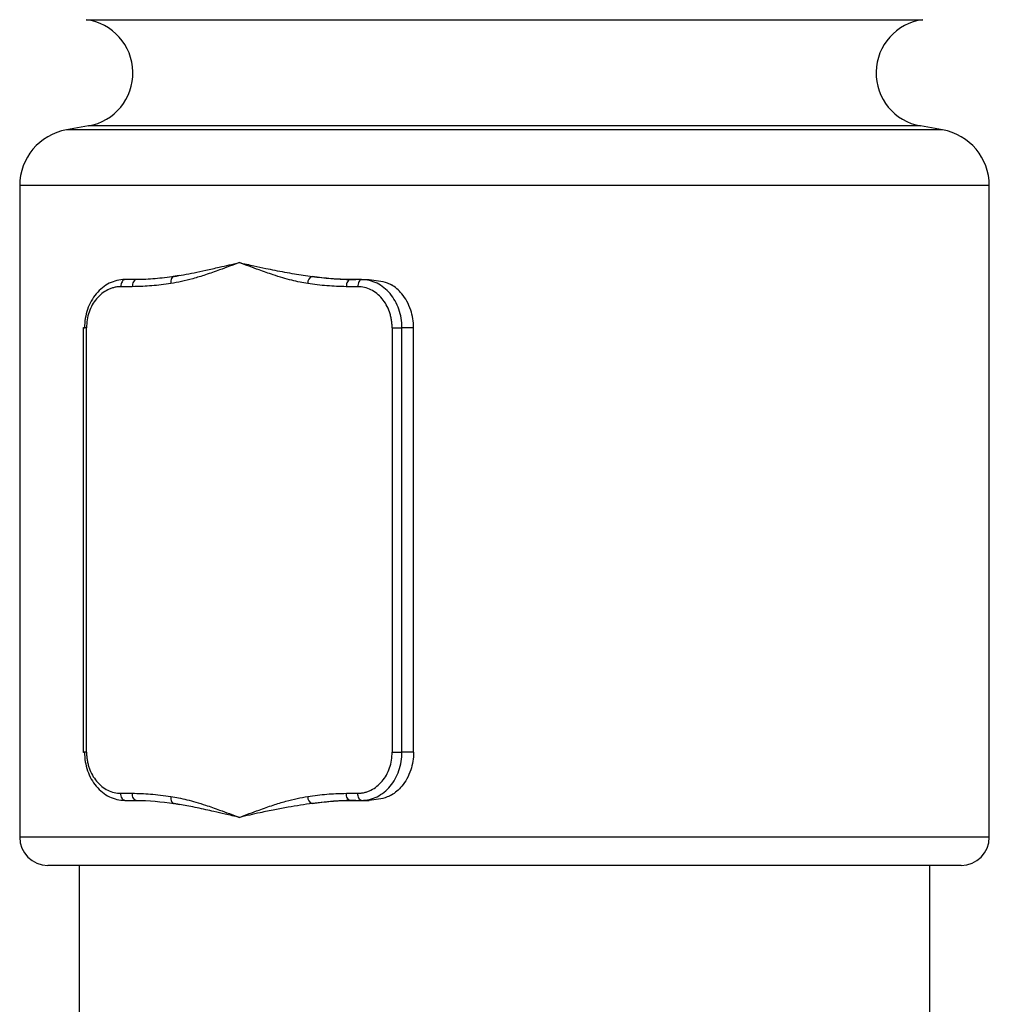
# Model space of a CAD drawing. Extents: x 897.4 to 937.4, y -8.5 to 19.5.
# Tile 5 of 11: x 910.057 to 910.732, y 2.215 to 2.9. Entities that reach past the tile are written whole.
import ezdxf

# ---------------------------------------------------------------- set-up
doc = ezdxf.new("R2010")
doc.units = 0
doc.header["$LTSCALE"] = 4
doc.header["$MEASUREMENT"] = 0
doc.layers.get('0').update_dxf_attribs({"linetype": 'CONTINUOUS'})

msp = doc.modelspace()

# ---------------------------------------------------------------- linework, layer by layer
at = {"color": 8, "linetype": 'Continuous', "lineweight": 25}
for p, q in [((910.10374, 2.89956), (910.68575, 2.89956)), ((910.39475, 2.82295), (910.09002, 2.82295)), ((910.68417, 2.82564), (910.10532, 2.82564)), ((910.69947, 2.82295), (910.39475, 2.82295)), ((910.732, 2.78417), (910.05749, 2.78417)), ((910.39475, 2.33098), (910.05749, 2.33098)), ((910.732, 2.33098), (910.39475, 2.33098))]:
    msp.add_line(p, q, dxfattribs=at)
at = {"color": 7, "linetype": 'Continuous', "lineweight": 25}
for p, q in [((910.10532, 2.82564), (910.09002, 2.82295)), ((910.69947, 2.82295), (910.68417, 2.82564)), ((910.05749, 2.78417), (910.05749, 2.33098)), ((910.732, 2.33098), (910.732, 2.78417)), ((910.16842, 2.72155), (910.16435, 2.72084)), ((910.13585, 2.71386), (910.12789, 2.71386)), ((910.13854, 2.71878), (910.13058, 2.71878)), ((910.29268, 2.71386), (910.28468, 2.71386)), ((910.29538, 2.71878), (910.28741, 2.71878)), ((910.29538, 2.71878), (910.30071, 2.71878)), ((910.10176, 2.68545), (910.10176, 2.67996)), ((910.10399, 2.39004), (910.10399, 2.68531)), ((910.31658, 2.68531), (910.31658, 2.39004)), ((910.32339, 2.39004), (910.32339, 2.68531)), ((910.33147, 2.68531), (910.32339, 2.68531)), ((910.33147, 2.39004), (910.33147, 2.68531)), ((910.10176, 2.67996), (910.10176, 2.38989)), ((910.33147, 2.39004), (910.32339, 2.39004)), ((910.12789, 2.36149), (910.13585, 2.36149)), ((910.13058, 2.35657), (910.13854, 2.35657)), ((910.28472, 2.36149), (910.29268, 2.36149)), ((910.28741, 2.35657), (910.29538, 2.35657)), ((910.29538, 2.35657), (910.30071, 2.35657)), ((910.16435, 2.35451), (910.16843, 2.35379)), ((910.71231, 2.3113), (910.07718, 2.3113)), ((910.09883, 2.3113), (910.09883, 1.70696)), ((910.69066, 1.70696), (910.69066, 2.3113))]:
    msp.add_line(p, q, dxfattribs=at)
at = {"color": 7, "linetype": 'Continuous', "lineweight": 25, "flags": 128}
for points in [[(910.16492, 2.72095), (910.16441, 2.72086), (910.16393, 2.72058), (910.16351, 2.72013), (910.16316, 2.71952), (910.16291, 2.71878), (910.16274, 2.71794), (910.16269, 2.71702), (910.16273, 2.71607)], [(910.13854, 2.35657), (910.13802, 2.35667), (910.13751, 2.35695), (910.13705, 2.3574), (910.13664, 2.35801), (910.13631, 2.35876), (910.13606, 2.35961), (910.1359, 2.36053), (910.13585, 2.36149)], [(910.16273, 2.35928), (910.16268, 2.35832), (910.16274, 2.35741), (910.1629, 2.35656), (910.16316, 2.35582), (910.16351, 2.35521), (910.16393, 2.35476), (910.16441, 2.35449), (910.16492, 2.35439)]]:
    msp.add_lwpolyline(points, dxfattribs=at)
at = {"color": 7, "linetype": 'Continuous', "lineweight": 25}
for centre, radius, start, end in [((910.09883, 2.86248), 0.0374, 280, 82.46294), ((910.69066, 2.86248), 0.0374, 97.53706, 260), ((910.09686, 2.78417), 0.03937, 100, 180), ((910.69263, 2.78417), 0.03937, 360, 80), ((910.26269, 2.71639), 0.00486, 109.89315, 183.76114), ((910.26268, 2.35896), 0.00485, 176.23591, 250.13149), ((910.07718, 2.33098), 0.01969, 180, 270), ((910.71231, 2.33098), 0.01969, 270, 0)]:
    msp.add_arc(centre, radius, start, end, dxfattribs=at)
for points, knots in [([(910.21029, 2.73059), (910.20571, 2.72887), (910.19789, 2.72594), (910.18712, 2.72214), (910.17826, 2.71943), (910.17026, 2.71736), (910.16514, 2.71648), (910.16273, 2.71607)], [0, 0, 0, 0, 0.293039, 0.500248, 0.684865, 0.851323, 1, 1, 1, 1]), ([(910.16492, 2.72095), (910.16711, 2.72133), (910.17168, 2.72212), (910.179, 2.72359), (910.18723, 2.72534), (910.19763, 2.72771), (910.20558, 2.72952), (910.21029, 2.73059)], [0, 0, 0, 0, 0.15373, 0.320288, 0.499722, 0.703705, 1, 1, 1, 1]), ([(910.25784, 2.71607), (910.25606, 2.71637), (910.25233, 2.71698), (910.24655, 2.71833), (910.24031, 2.72003), (910.23275, 2.72239), (910.22269, 2.72594), (910.21487, 2.72887), (910.21029, 2.73059)], [0, 0, 0, 0, 0.109715, 0.229528, 0.35962, 0.500129, 0.706599, 1, 1, 1, 1]), ([(910.21029, 2.73059), (910.21364, 2.72984), (910.21969, 2.72848), (910.22798, 2.72671), (910.23733, 2.7248), (910.24805, 2.72282), (910.25687, 2.72155), (910.26103, 2.72096)], [0, 0, 0, 0, 0.207959, 0.374668, 0.500131, 0.764396, 1, 1, 1, 1]), ([(910.16492, 2.72095), (910.16053, 2.72031), (910.15612, 2.71977), (910.14734, 2.71899), (910.14304, 2.71884), (910.13854, 2.71878)], [0, 0, 0, 0, 0.5, 0.5, 1, 1, 1, 1]), ([(910.26103, 2.72096), (910.26535, 2.72043), (910.27245, 2.71956), (910.28257, 2.71892), (910.28835, 2.71882), (910.29124, 2.71878)], [0, 0, 0, 0, 0.435735, 0.717568, 1, 1, 1, 1]), ([(910.28741, 2.71878), (910.28291, 2.71887), (910.27858, 2.71899), (910.26983, 2.71975), (910.26543, 2.72031), (910.26103, 2.72096)], [0, 0, 0, 0, 0.5, 0.5, 1, 1, 1, 1]), ([(910.13058, 2.71878), (910.1269, 2.71877), (910.12319, 2.71788), (910.11647, 2.71455), (910.11332, 2.71203), (910.10817, 2.70587), (910.10608, 2.70211), (910.10329, 2.69405), (910.1026, 2.68958), (910.10256, 2.68531)], [0, 0, 0, 0, 0.25, 0.25, 0.5, 0.5, 0.75, 0.75, 1, 1, 1, 1]), ([(910.12789, 2.71385), (910.12711, 2.71383), (910.12555, 2.71377), (910.12323, 2.71334), (910.12095, 2.71265), (910.11799, 2.71137), (910.11451, 2.70918), (910.11088, 2.70561), (910.10788, 2.70128), (910.10569, 2.69631), (910.10425, 2.69092), (910.10408, 2.68719), (910.10399, 2.68531)], [0, 0, 0, 0, 0.062441, 0.124693, 0.187372, 0.251079, 0.375988, 0.500448, 0.624742, 0.750193, 0.874649, 1, 1, 1, 1]), ([(910.13058, 2.71878), (910.12988, 2.71878), (910.12918, 2.71825), (910.12818, 2.71642), (910.12789, 2.71514), (910.12789, 2.71385)], [0, 0, 0, 0, 0.5, 0.5, 1, 1, 1, 1]), ([(910.13854, 2.71878), (910.1379, 2.71878), (910.13716, 2.7183), (910.13611, 2.71637), (910.13585, 2.71501), (910.13585, 2.71385)], [0, 0, 0, 0, 0.5, 0.5, 1, 1, 1, 1]), ([(910.16273, 2.71607), (910.16046, 2.71575), (910.156, 2.71513), (910.14946, 2.71444), (910.14277, 2.714), (910.13828, 2.71391), (910.13585, 2.71385)], [0, 0, 0, 0, 0.254405, 0.499989, 0.729826, 1, 1, 1, 1]), ([(910.28468, 2.71386), (910.28019, 2.71397), (910.27122, 2.71421), (910.2623, 2.71545), (910.25784, 2.71607)], [0, 0, 0, 0, 0.500151, 1, 1, 1, 1]), ([(910.28741, 2.71878), (910.2867, 2.71878), (910.28599, 2.71825), (910.28499, 2.71642), (910.28469, 2.71514), (910.28468, 2.71386)], [0, 0, 0, 0, 0.5, 0.5, 1, 1, 1, 1]), ([(910.29538, 2.71878), (910.29475, 2.71878), (910.29401, 2.71829), (910.29296, 2.71637), (910.29269, 2.71501), (910.29268, 2.71386)], [0, 0, 0, 0, 0.5, 0.5, 1, 1, 1, 1]), ([(910.31658, 2.68531), (910.31656, 2.68624), (910.31651, 2.6881), (910.31615, 2.69087), (910.31557, 2.6936), (910.3145, 2.69714), (910.31266, 2.7013), (910.30968, 2.70563), (910.30605, 2.70921), (910.30189, 2.71183), (910.29738, 2.71354), (910.29425, 2.71375), (910.29268, 2.71386)], [0, 0, 0, 0, 0.062443, 0.124696, 0.187374, 0.251079, 0.375988, 0.500449, 0.624742, 0.750194, 0.87465, 1, 1, 1, 1]), ([(910.32339, 2.68531), (910.32339, 2.6897), (910.32264, 2.69413), (910.31986, 2.70217), (910.31774, 2.70592), (910.31259, 2.71208), (910.30944, 2.71458), (910.30269, 2.71791), (910.29895, 2.71874), (910.29538, 2.71878)], [0, 0, 0, 0, 0.25, 0.25, 0.5, 0.5, 0.75, 0.75, 1, 1, 1, 1]), ([(910.30071, 2.71878), (910.30499, 2.71837), (910.3103, 2.71785), (910.31515, 2.71561), (910.3161, 2.71517)], [0, 0, 0, 0, 0.804361, 1, 1, 1, 1]), ([(910.33147, 2.68531), (910.33146, 2.68957), (910.33081, 2.69368), (910.3295, 2.69763), (910.32808, 2.70191), (910.326, 2.7057), (910.32326, 2.70897), (910.32114, 2.71151), (910.31875, 2.71358), (910.3161, 2.71517)], [0, 0, 0, 0, 0.25, 0.25, 0.25, 0.5, 0.5, 0.5, 0.6944956, 0.6944956, 0.6944956, 0.6944956]), ([(910.10399, 2.68531), (910.10291, 2.68531), (910.10213, 2.68531), (910.1016, 2.68531), (910.10186, 2.68531), (910.10256, 2.68531)], [0, 0, 0, 0, 0.5, 0.5, 1, 1, 1, 1]), ([(910.31658, 2.68531), (910.31755, 2.68531), (910.31895, 2.68531), (910.32161, 2.68531), (910.32276, 2.68531), (910.32339, 2.68531)], [0, 0, 0, 0, 0.5, 0.5, 1, 1, 1, 1]), ([(910.10399, 2.39004), (910.10302, 2.39004), (910.10215, 2.39004), (910.10159, 2.39004), (910.10193, 2.39004), (910.10256, 2.39004)], [0, 0, 0, 0, 0.5, 0.5, 1, 1, 1, 1]), ([(910.10256, 2.39004), (910.10257, 2.38564), (910.10331, 2.38121), (910.1061, 2.37318), (910.10821, 2.36942), (910.11337, 2.36327), (910.11652, 2.36077), (910.12326, 2.35744), (910.127, 2.35661), (910.13058, 2.35657)], [0, 0, 0, 0, 0.25, 0.25, 0.5, 0.5, 0.75, 0.75, 1, 1, 1, 1]), ([(910.10399, 2.39004), (910.10401, 2.38911), (910.10406, 2.38725), (910.10442, 2.38448), (910.105, 2.38175), (910.10607, 2.37821), (910.10791, 2.37405), (910.11089, 2.36972), (910.11452, 2.36614), (910.11868, 2.36352), (910.12319, 2.3618), (910.12632, 2.3616), (910.12789, 2.36149)], [0, 0, 0, 0, 0.062443, 0.124696, 0.187374, 0.251079, 0.375989, 0.500449, 0.624742, 0.750194, 0.874649, 1, 1, 1, 1]), ([(910.29268, 2.36149), (910.29346, 2.36152), (910.29502, 2.36158), (910.29734, 2.36201), (910.29963, 2.3627), (910.30258, 2.36398), (910.30607, 2.36617), (910.3097, 2.36974), (910.31269, 2.37407), (910.31489, 2.37904), (910.31632, 2.38443), (910.31649, 2.38816), (910.31658, 2.39004)], [0, 0, 0, 0, 0.062441, 0.124693, 0.187372, 0.251079, 0.375988, 0.500448, 0.624742, 0.750193, 0.874649, 1, 1, 1, 1]), ([(910.29538, 2.35657), (910.29905, 2.35658), (910.30276, 2.35747), (910.30949, 2.36079), (910.31263, 2.36332), (910.31778, 2.36948), (910.31988, 2.37324), (910.32267, 2.3813), (910.32336, 2.38577), (910.32339, 2.39004)], [0, 0, 0, 0, 0.25, 0.25, 0.5, 0.5, 0.75, 0.75, 1, 1, 1, 1]), ([(910.33147, 2.39004), (910.33146, 2.38576), (910.33081, 2.38165), (910.3295, 2.37772), (910.32807, 2.37341), (910.32599, 2.36963), (910.32326, 2.36637), (910.32113, 2.36383), (910.31874, 2.36176), (910.3161, 2.36017)], [0.3057659, 0.3057659, 0.3057659, 0.3057659, 0.5557659, 0.5557659, 0.5557659, 0.8057659, 0.8057659, 0.8057659, 1, 1, 1, 1]), ([(910.31658, 2.39004), (910.31766, 2.39004), (910.31902, 2.39004), (910.32154, 2.39004), (910.32269, 2.39004), (910.32339, 2.39004)], [0, 0, 0, 0, 0.5, 0.5, 1, 1, 1, 1]), ([(910.13058, 2.35657), (910.12994, 2.35657), (910.12919, 2.35705), (910.12814, 2.35897), (910.12788, 2.36033), (910.12789, 2.36149)], [0, 0, 0, 0, 0.5, 0.5, 1, 1, 1, 1]), ([(910.13585, 2.36149), (910.13787, 2.36146), (910.14207, 2.36141), (910.14857, 2.36096), (910.15551, 2.36028), (910.16027, 2.35962), (910.16273, 2.35928)], [0, 0, 0, 0, 0.224975, 0.466475, 0.724749, 1, 1, 1, 1]), ([(910.16273, 2.35928), (910.1645, 2.35899), (910.1682, 2.35837), (910.17397, 2.35703), (910.18022, 2.35532), (910.18781, 2.35297), (910.19789, 2.34941), (910.2057, 2.34648), (910.21029, 2.34476)], [0, 0, 0, 0, 0.1088087, 0.2283193, 0.358711, 0.5001221, 0.7065989, 1, 1, 1, 1]), ([(910.21029, 2.34476), (910.21487, 2.34648), (910.22269, 2.3494), (910.23345, 2.35321), (910.24231, 2.35591), (910.25032, 2.35799), (910.25543, 2.35887), (910.25784, 2.35928)], [0, 0, 0, 0, 0.293043, 0.500248, 0.684859, 0.851317, 1, 1, 1, 1]), ([(910.25784, 2.35928), (910.26011, 2.35959), (910.26457, 2.36021), (910.27111, 2.36091), (910.2778, 2.36135), (910.28229, 2.36144), (910.28472, 2.36149)], [0, 0, 0, 0, 0.254427, 0.499989, 0.729786, 1, 1, 1, 1]), ([(910.29124, 2.35657), (910.28678, 2.35648), (910.27944, 2.35633), (910.2694, 2.35542), (910.26382, 2.35474), (910.26103, 2.3544)], [0, 0, 0, 0, 0.4357702, 0.717666, 1, 1, 1, 1]), ([(910.26103, 2.3544), (910.26543, 2.35504), (910.26983, 2.35558), (910.27861, 2.35636), (910.28292, 2.3565), (910.28741, 2.35657)], [0, 0, 0, 0, 0.5, 0.5, 1, 1, 1, 1]), ([(910.28741, 2.35657), (910.28678, 2.35657), (910.28604, 2.35705), (910.28499, 2.35897), (910.28472, 2.36033), (910.28472, 2.36149)], [0, 0, 0, 0, 0.5, 0.5, 1, 1, 1, 1]), ([(910.29538, 2.35657), (910.29467, 2.35657), (910.29397, 2.3571), (910.29297, 2.35892), (910.29268, 2.3602), (910.29268, 2.36149)], [0, 0, 0, 0, 0.5, 0.5, 1, 1, 1, 1]), ([(910.3161, 2.36017), (910.31515, 2.35973), (910.31029, 2.3575), (910.30498, 2.35698), (910.30071, 2.35657)], [0, 0, 0, 0, 0.195658, 1, 1, 1, 1]), ([(910.21029, 2.34476), (910.20698, 2.34551), (910.20101, 2.34687), (910.19326, 2.34864), (910.18477, 2.35055), (910.17543, 2.35254), (910.16829, 2.3538), (910.16492, 2.35439)], [0, 0, 0, 0, 0.207653, 0.374479, 0.500481, 0.764755, 1, 1, 1, 1]), ([(910.26103, 2.3544), (910.25831, 2.35402), (910.25265, 2.35322), (910.24397, 2.35176), (910.23458, 2.35001), (910.22318, 2.34764), (910.21508, 2.34583), (910.21029, 2.34476)], [0, 0, 0, 0, 0.1537311, 0.3202895, 0.4997218, 0.7037238, 1, 1, 1, 1])]:
    msp.add_open_spline(points, degree=3, knots=knots, dxfattribs=at)
msp.add_open_spline([(910.13854, 2.35657), (910.1473, 2.35657), (910.15611, 2.35568), (910.16492, 2.35439)], degree=3, dxfattribs=at)

doc.saveas('drawing.dxf')
